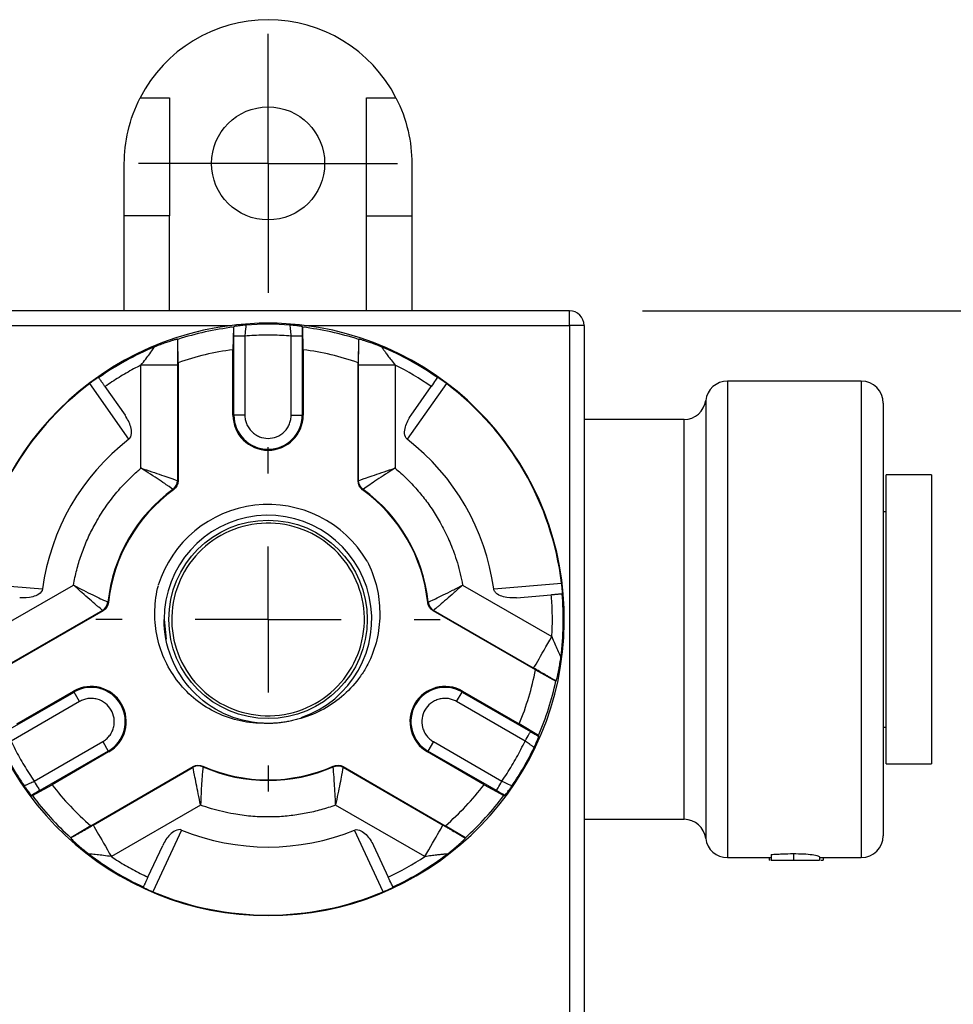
# Model space of a CAD drawing. Header units: inches. Extents: x 0.5 to 21.5, y 0.5 to 16.5.
# Tile 8 of 23: x 5.6 to 6.9, y 13.6 to 14.9. Entities that reach past the tile are written whole.
import ezdxf

# ---------------------------------------------------------------- set-up
doc = ezdxf.new("R2010")
doc.units = ezdxf.units.IN
doc.header["$LTSCALE"] = 2
doc.header["$MEASUREMENT"] = 0
doc.linetypes.add('CENTERX2', pattern=[0.8, 0.5, -0.1, 0.1, -0.1])
doc.layers.add('CENTER', color=40, linetype='CENTERX2')
doc.layers.add('DIMENSIONS', color=140, linetype='Continuous', lineweight=25)
doc.styles.add('SLDTEXTSTYLE0', font='TXT', dxfattribs={"width": 0.7})
doc.dimstyles.new('SLDDIMSTYLE3', dxfattribs={"dimtxt": 0.169922, "dimasz": 0.26, "dimexe": 0, "dimexo": 0.0625, "dimgap": 0.04248, "dimtad": 0, "dimtih": 1, "dimtoh": 1, "dimrnd": 1e-09, "dimzin": 12, "dimdsep": 46, "dimtxsty": 'SLDTEXTSTYLE0', "dimsah": 1, "dimcen": 0.09, "dimadec": 0, "dimazin": 3, "dimtfac": 1, "dimtofl": 0, "dimtmove": 0, "dimatfit": 3, "dimfxl": 0, "dimfrac": 2, "dimtolj": 1, "dimtzin": 12, "dimarcsym": 0})

# ---------------------------------------------------------------- blocks, each defined once
blk = doc.blocks.new('_D_8')
at = {"layer": 'DIMENSIONS'}
for p, q in [((6.446, 14.5439), (7.8795, 14.5439)), ((7.6295, 14.5439), (7.6295, 13.6014)), ((7.377, 13.2933), (7.32, 13.2933)), ((7.32, 13.2933), (7.32, 13.0232)), ((7.882, 13.2933), (7.939, 13.2933)), ((7.939, 13.2933), (7.939, 13.0232)), ((7.32, 13.0232), (7.377, 13.0232)), ((7.939, 13.0232), (7.882, 13.0232)), ((7.6295, 12.2009), (7.6295, 12.9852)), ((6.033, 12.2009), (7.8795, 12.2009))]:
    blk.add_line(p, q, dxfattribs=at)
for points in [[(7.6295, 14.5439), (7.5895, 14.2839), (7.6695, 14.2839)], [(7.6295, 12.2009), (7.6695, 12.4609), (7.5895, 12.4609)]]:
    blk.add_solid(points, dxfattribs=at)
at = {"layer": 'DIMENSIONS', "char_height": 0.16667, "attachment_point": 1, "style": 'SLDTEXTSTYLE0'}
for s, insert in [('2.34', (7.377, 13.5462)), ('59.5', (7.377, 13.2381))]:
    blk.add_mtext(s, dxfattribs=dict(at, insert=insert))
blk = doc.blocks.new('SW_CENTERMARKSYMBOL_3')
at = {"layer": 'CENTER', "color": 0}
for p, q in [((0, 0.2), (0, 0.236)), ((0, 0), (0, 0.1)), ((-0.2, 0), (-0.236, 0)), ((0, 0), (-0.1, 0)), ((0, 0), (0, -0.1)), ((0, 0), (0.1, 0)), ((0.2, 0), (0.236, 0)), ((0, -0.2), (0, -0.236))]:
    blk.add_line(p, q, dxfattribs=at)
blk = doc.blocks.new('SW_CENTERMARKSYMBOL_4')
at = {"layer": 'CENTER', "color": 0}
for p, q in [((0, 0.1), (0, 0.1775)), ((0, 0), (0, 0.1)), ((-0.1, 0), (-0.1775, 0)), ((0, 0), (-0.1, 0)), ((0, 0), (0, -0.1)), ((0, 0), (0.1, 0)), ((0.1, 0), (0.1775, 0)), ((0, -0.1), (0, -0.1775))]:
    blk.add_line(p, q, dxfattribs=at)

msp = doc.modelspace()

# ---------------------------------------------------------------- linework, layer by layer
for p, q in [((5.7578, 14.8359), (5.798, 14.8359)), ((5.798, 14.8359), (5.798, 14.674)), ((6.068, 14.8359), (6.1082, 14.8359)), ((6.068, 14.674), (6.068, 14.8359)), ((5.736, 14.674), (5.736, 14.7459)), ((6.13, 14.7459), (6.13, 14.674)), ((5.798, 14.674), (5.736, 14.674)), ((5.736, 14.5439), (5.736, 14.674)), ((5.798, 14.5439), (5.798, 14.674)), ((6.068, 14.674), (6.13, 14.674)), ((6.068, 14.5439), (6.068, 14.674)), ((6.13, 14.674), (6.13, 14.5439)), ((6.346, 14.5439), (5.52, 14.5439)), ((6.346, 14.5239), (6.346, 14.5439)), ((5.52, 14.5239), (5.8837, 14.5239)), ((5.8854, 14.5213), (5.8848, 14.4905)), ((5.8863, 14.5223), (5.8854, 14.5213)), ((5.9806, 14.5213), (5.9797, 14.5223)), ((5.9811, 14.4905), (5.9806, 14.5213)), ((5.9822, 14.5239), (6.346, 14.5239)), ((6.346, 14.5239), (6.346, 13.4639)), ((6.366, 14.5239), (6.346, 14.5239)), ((6.366, 14.5239), (6.366, 13.4639)), ((5.8862, 14.4009), (5.8862, 14.5092)), ((5.9012, 14.5092), (5.9012, 14.4009)), ((5.9647, 14.4009), (5.9647, 14.5092)), ((5.9797, 14.5092), (5.9797, 14.4009)), ((5.8091, 14.5046), (5.8087, 14.5049)), ((5.8096, 14.4726), (5.8091, 14.5046)), ((6.0569, 14.5046), (6.0563, 14.4726)), ((6.0573, 14.5049), (6.0569, 14.5046)), ((5.8848, 14.4009), (5.8848, 14.4905)), ((5.9811, 14.4905), (5.9811, 14.4009)), ((5.7588, 14.3282), (5.7588, 14.4694)), ((5.8088, 14.4694), (5.8088, 14.3112)), ((5.8096, 14.4726), (5.8096, 14.3108)), ((6.0563, 14.3108), (6.0563, 14.4726)), ((6.0571, 14.3112), (6.0571, 14.4694)), ((6.1071, 14.4694), (6.1071, 14.3282)), ((5.7422, 14.3678), (5.6886, 14.4442)), ((5.7095, 14.44), (5.737, 14.4007)), ((6.1774, 14.4442), (6.1237, 14.3678)), ((6.1289, 14.4007), (6.1565, 14.44)), ((6.746, 14.4474), (6.5625, 14.4474)), ((6.5625, 14.4474), (6.5625, 14.1209)), ((6.746, 14.4474), (6.746, 13.7944)), ((6.5327, 14.4211), (6.5327, 13.8206)), ((6.776, 14.4174), (6.776, 13.8244)), ((5.8848, 14.4009), (5.8862, 14.4009)), ((5.9012, 14.4009), (5.8862, 14.4009)), ((5.9647, 14.4009), (5.9797, 14.4009)), ((5.9797, 14.4009), (5.9811, 14.4009)), ((6.503, 14.3949), (6.366, 14.3949)), ((6.503, 13.8469), (6.503, 14.3949)), ((6.842, 14.3189), (6.78, 14.3189)), ((6.78, 13.9229), (6.78, 14.3189)), ((6.842, 14.3189), (6.842, 13.9229)), ((6.0563, 14.3108), (6.0571, 14.3112)), ((5.8034, 14.2987), (5.8027, 14.2991)), ((6.0625, 14.2987), (6.0633, 14.2991)), ((6.78, 14.2684), (6.776, 14.2684)), ((5.5307, 14.1708), (5.6238, 14.1626)), ((6.2422, 14.1626), (6.3352, 14.1708)), ((5.544, 14.0974), (5.6663, 14.168)), ((6.1996, 14.168), (6.3219, 14.0974)), ((5.7142, 14.1441), (5.7135, 14.1446)), ((6.1517, 14.1441), (6.1525, 14.1446)), ((6.2733, 14.1506), (6.3211, 14.1548)), ((5.7068, 14.1327), (5.5667, 14.0518)), ((5.7061, 14.1332), (5.569, 14.0541)), ((5.7068, 14.1327), (5.7061, 14.1332)), ((6.2993, 14.0518), (6.1592, 14.1327)), ((6.2969, 14.0541), (6.1599, 14.1332)), ((5.7905, 14.1209), (5.7932, 14.0936)), ((6.5625, 14.1209), (6.5625, 13.7944)), ((6.2993, 14.0518), (6.3273, 14.0363)), ((6.3273, 14.0363), (6.3277, 14.0365)), ((5.5733, 13.9672), (5.6671, 14.0214)), ((5.5888, 13.9777), (5.6664, 14.0225)), ((5.6671, 14.0214), (5.6664, 14.0225)), ((5.6746, 14.0084), (5.6671, 14.0214)), ((6.1913, 14.0084), (6.1988, 14.0214)), ((6.1995, 14.0225), (6.1988, 14.0214)), ((6.1988, 14.0214), (6.2927, 13.9672)), ((6.1995, 14.0225), (6.2771, 13.9777)), ((5.6746, 14.0084), (5.5808, 13.9542)), ((6.2852, 13.9542), (6.1913, 14.0084)), ((6.3036, 13.9619), (6.2771, 13.9777)), ((6.776, 13.9734), (6.78, 13.9734)), ((6.304, 13.9606), (6.3036, 13.9619)), ((5.6125, 13.8992), (5.7064, 13.9534)), ((5.7064, 13.9534), (5.7139, 13.9404)), ((6.1596, 13.9534), (6.1521, 13.9404)), ((6.1596, 13.9534), (6.2534, 13.8992)), ((5.7139, 13.9404), (5.62, 13.8862)), ((5.7145, 13.9392), (5.6369, 13.8944)), ((5.7145, 13.9392), (5.7139, 13.9404)), ((6.1521, 13.9404), (6.1514, 13.9392)), ((6.229, 13.8944), (6.1514, 13.9392)), ((6.2459, 13.8862), (6.1521, 13.9404)), ((5.69, 13.8381), (5.8302, 13.9191)), ((5.6932, 13.8391), (5.8302, 13.9182)), ((5.8438, 13.9198), (5.8438, 13.9189)), ((6.0222, 13.9198), (6.0222, 13.9189)), ((6.0358, 13.9191), (6.0357, 13.9182)), ((6.0357, 13.9182), (6.1728, 13.8391)), ((6.0358, 13.9191), (6.1759, 13.8381)), ((6.78, 13.9229), (6.842, 13.9229)), ((5.61, 13.8794), (5.6369, 13.8944)), ((6.229, 13.8944), (6.256, 13.8794)), ((5.6086, 13.8797), (5.61, 13.8794)), ((6.256, 13.8794), (6.2573, 13.8797)), ((5.8405, 13.8664), (5.7182, 13.7958)), ((6.1478, 13.7958), (6.0255, 13.8664)), ((6.366, 13.8469), (6.503, 13.8469)), ((5.69, 13.8381), (5.6626, 13.8217)), ((6.2034, 13.8217), (6.1759, 13.8381)), ((5.6626, 13.8217), (5.6625, 13.8212)), ((5.8145, 13.8322), (5.7751, 13.7475)), ((6.0908, 13.7475), (6.0514, 13.8322)), ((6.2034, 13.8212), (6.2034, 13.8217)), ((5.7683, 13.7677), (5.7886, 13.8112)), ((6.0774, 13.8112), (6.0976, 13.7677)), ((6.5625, 13.7944), (6.6223, 13.7944)), ((6.6197, 13.7944), (6.6197, 13.7909)), ((6.6223, 13.7987), (6.6223, 13.7909)), ((6.653, 13.7999), (6.653, 13.7909)), ((6.6888, 13.7955), (6.6888, 13.7909)), ((6.6888, 13.7944), (6.746, 13.7944)), ((6.6937, 13.7944), (6.6937, 13.7909)), ((6.6209, 13.7909), (6.6197, 13.7909)), ((6.6903, 13.7909), (6.6937, 13.7909))]:
    msp.add_line(p, q)
at = {"flags": 128}
for points in [[(5.8096, 14.3108), (5.8092, 14.311), (5.8088, 14.3112)], [(6.1592, 14.1327), (6.1596, 14.133), (6.1599, 14.1332)], [(5.8302, 13.9191), (5.8302, 13.9186), (5.8302, 13.9182)]]:
    msp.add_lwpolyline(points, dxfattribs=at)
for centre, radius in [((5.933, 14.7459), 0.0775), ((5.933, 14.1209), 0.136)]:
    msp.add_circle(centre, radius)
for centre, radius, start, end in [((5.933, 14.7459), 0.197, 27.206, 152.794), ((6.346, 14.5239), 0.02, 0, 90), ((5.933, 14.1209), 0.406, 96.9695, 83.0305), ((5.933, 14.1209), 0.4033, 96.7786, 107.8926), ((5.933, 14.1209), 0.406, 83.0305, 96.9695), ((5.933, 14.1209), 0.4046, 85.7299, 94.2701), ((5.933, 14.1209), 0.4033, 72.1074, 83.2214), ((5.933, 14.1209), 0.4046, 112.6736, 125), ((5.933, 14.1209), 0.4046, 55, 67.3264), ((5.933, 14.1209), 0.3728, 97.4177, 109.3287), ((5.933, 14.1209), 0.3728, 70.6713, 82.5823), ((5.933, 14.1209), 0.4053, 127.0823, 172.9177), ((5.933, 14.1209), 0.4053, 7.0823, 52.9177), ((6.5625, 14.4174), 0.03, 90, 172.8192), ((6.746, 14.4174), 0.03, 0, 90), ((6.503, 14.4249), 0.03, 270, 352.8192), ((5.933, 14.4009), 0.0481, 180, 0), ((5.933, 14.4009), 0.0468, 180, 0), ((5.933, 14.1209), 0.312, 127.6909, 172.3091), ((5.933, 14.1209), 0.312, 7.6909, 52.3091), ((5.933, 14.1209), 0.2208, 126.169, 173.831), ((5.933, 14.1209), 0.22, 126.0742, 173.9258), ((5.933, 14.1209), 0.22, 6.0742, 53.9258), ((5.933, 14.1209), 0.2208, 6.169, 53.831), ((5.933, 14.1209), 0.1575, 30.4513, 162.7476), ((5.9328, 14.1213), 0.1423, 288.6985, 180.1758), ((5.933, 14.1209), 0.4046, 352.6736, 5), ((5.933, 14.1209), 0.3728, 337.4177, 349.3287), ((5.933, 14.1209), 0.4033, 336.7786, 347.8926), ((5.6905, 13.9809), 0.0481, 300, 120), ((5.6905, 13.9809), 0.0468, 300, 120), ((6.1755, 13.9809), 0.0481, 60, 240), ((6.1755, 13.9809), 0.0468, 60, 240), ((5.933, 14.1209), 0.4046, 205.7299, 214.2701), ((5.933, 14.1209), 0.4046, 325.7299, 334.2701), ((5.933, 14.1209), 0.22, 246.0742, 293.9258), ((5.933, 14.1209), 0.2208, 246.169, 293.831), ((5.933, 14.1209), 0.3728, 217.4177, 229.3287), ((5.933, 14.1209), 0.3728, 310.6713, 322.5823), ((5.933, 14.1209), 0.4033, 216.7786, 227.8926), ((5.933, 14.1209), 0.4033, 312.1074, 323.2214), ((6.503, 13.8169), 0.03, 7.1808, 90), ((5.933, 14.1209), 0.312, 247.6909, 292.3091), ((6.5625, 13.8244), 0.03, 187.1808, 270), ((6.746, 13.8244), 0.03, 270, 0), ((5.933, 14.1209), 0.4046, 232.6736, 245), ((5.933, 14.1209), 0.4046, 295, 307.3264), ((5.933, 14.1209), 0.4053, 247.0823, 292.9177)]:
    msp.add_arc(centre, radius, start, end)
for points, knots in [([(5.736, 14.7459), (5.736, 14.7602), (5.7375, 14.7752), (5.7448, 14.8063), (5.7503, 14.8214), (5.7578, 14.8359)], [0, 0, 0, 0, 0.5, 0.5, 1, 1, 1, 1]), ([(6.1082, 14.8359), (6.1157, 14.8214), (6.1212, 14.8062), (6.1284, 14.7752), (6.13, 14.7602), (6.13, 14.7459)], [0, 0, 0, 0, 0.5, 0.5, 1, 1, 1, 1]), ([(5.8862, 14.5092), (5.8862, 14.5103), (5.8862, 14.5126), (5.8862, 14.5159), (5.8862, 14.5192), (5.8863, 14.5213), (5.8863, 14.5223)], [0, 0, 0, 0, 0.249969, 0.497845, 0.746809, 1, 1, 1, 1]), ([(5.9028, 14.5244), (5.9016, 14.5243), (5.8997, 14.5241), (5.8969, 14.5238), (5.8945, 14.5235), (5.8916, 14.5232), (5.8889, 14.5228), (5.8868, 14.5225), (5.8864, 14.5224), (5.8863, 14.5223)], [0, 0, 0, 0, 0.167886, 0.244907, 0.374833, 0.487651, 0.675586, 0.843842, 1, 1, 1, 1]), ([(5.9028, 14.5244), (5.9028, 14.5243), (5.9028, 14.5242), (5.9026, 14.5237), (5.9025, 14.5228), (5.9024, 14.5215), (5.9021, 14.5194), (5.9017, 14.5155), (5.9014, 14.5115), (5.9012, 14.5092)], [0, 0, 0, 0, 0.094147, 0.19119, 0.291168, 0.394114, 0.500056, 0.703524, 1, 1, 1, 1]), ([(5.9797, 14.5223), (5.9796, 14.5224), (5.9795, 14.5224), (5.979, 14.5225), (5.9782, 14.5226), (5.977, 14.5228), (5.9755, 14.523), (5.9737, 14.5233), (5.9714, 14.5235), (5.9691, 14.5238), (5.9662, 14.5241), (5.9644, 14.5243), (5.9631, 14.5244)], [0, 0, 0, 0, 0.077318, 0.156505, 0.23869, 0.324884, 0.415965, 0.512681, 0.625416, 0.75526, 0.832218, 1, 1, 1, 1]), ([(5.9647, 14.5092), (5.9645, 14.5126), (5.9638, 14.5204), (5.9633, 14.5243), (5.9631, 14.5244)], [0.4795713, 0.4795713, 0.4795713, 0.4795713, 0.5304025, 0.5981775, 0.5981775, 0.5981775, 0.5981775]), ([(5.9797, 14.5223), (5.9797, 14.5213), (5.9797, 14.5192), (5.9797, 14.5159), (5.9797, 14.5126), (5.9797, 14.5103), (5.9797, 14.5092)], [0, 0, 0, 0, 0.253191, 0.502155, 0.750031, 1, 1, 1, 1]), ([(5.9647, 14.5092), (5.9605, 14.5095), (5.952, 14.5101), (5.9393, 14.5105), (5.9266, 14.5105), (5.9139, 14.5101), (5.9054, 14.5095), (5.9012, 14.5092)], [0, 0, 0, 0, 0.200214, 0.400107, 0.599893, 0.799786, 1, 1, 1, 1]), ([(5.7588, 14.4694), (5.7635, 14.4752), (5.7704, 14.4843), (5.7761, 14.4925), (5.7771, 14.4942), (5.777, 14.4942)], [1.1025592, 1.1025592, 1.1025592, 1.1025592, 1.2178778, 1.2947568, 1.3716359, 1.3716359, 1.3716359, 1.3716359]), ([(5.8087, 14.5049), (5.8086, 14.5049), (5.8085, 14.505), (5.8079, 14.5048), (5.807, 14.5046), (5.8054, 14.5042), (5.8027, 14.5034), (5.7982, 14.502), (5.7923, 14.5001), (5.7852, 14.4975), (5.7797, 14.4953), (5.777, 14.4942)], [0, 0, 0, 0, 0.067759, 0.135403, 0.203302, 0.271826, 0.407571, 0.543866, 0.695077, 0.845878, 1, 1, 1, 1]), ([(5.8087, 14.5049), (5.8087, 14.5036), (5.8087, 14.5008), (5.8087, 14.4966), (5.8088, 14.4922), (5.8088, 14.4863), (5.8088, 14.4787), (5.8088, 14.4725), (5.8088, 14.4694)], [0, 0, 0, 0, 0.1233024, 0.2473706, 0.3726767, 0.4996791, 0.7488078, 1, 1, 1, 1]), ([(6.0571, 14.4694), (6.0571, 14.471), (6.0571, 14.474), (6.0571, 14.4786), (6.0571, 14.4832), (6.0572, 14.4892), (6.0572, 14.4966), (6.0572, 14.5022), (6.0573, 14.5049)], [0, 0, 0, 0, 0.1250273, 0.2498421, 0.3748668, 0.5005212, 0.7513326, 1, 1, 1, 1]), ([(6.089, 14.4942), (6.0876, 14.4948), (6.0848, 14.4959), (6.0809, 14.4974), (6.0772, 14.4988), (6.0738, 14.5), (6.0706, 14.5011), (6.067, 14.5023), (6.0632, 14.5034), (6.06, 14.5044), (6.0578, 14.5049), (6.0574, 14.5049), (6.0573, 14.5049)], [0, 0, 0, 0, 0.0777438, 0.1542067, 0.2298379, 0.3051014, 0.3804681, 0.4564069, 0.5926738, 0.7284024, 0.8647086, 1, 1, 1, 1]), ([(6.089, 14.4942), (6.0889, 14.4942), (6.0889, 14.4941), (6.0892, 14.4937), (6.0897, 14.4929), (6.0904, 14.4918), (6.0913, 14.4905), (6.0924, 14.4889), (6.0943, 14.4862), (6.0974, 14.482), (6.1018, 14.4761), (6.1053, 14.4718), (6.1071, 14.4694)], [0, 0, 0, 0, 0.046069, 0.093396, 0.143423, 0.19736, 0.256157, 0.320523, 0.390978, 0.556598, 0.759467, 1, 1, 1, 1]), ([(5.7588, 14.4694), (5.7554, 14.4677), (5.7486, 14.4642), (5.7386, 14.4586), (5.7287, 14.4527), (5.719, 14.4466), (5.7126, 14.4422), (5.7095, 14.44)], [0, 0, 0, 0, 0.200174, 0.400087, 0.599913, 0.799826, 1, 1, 1, 1]), ([(5.8088, 14.4694), (5.8086, 14.4694), (5.7993, 14.4694), (5.7736, 14.4694), (5.7588, 14.4694)], [0, 0, 0, 0, 0.428571, 1, 1, 1, 1]), ([(6.1071, 14.4694), (6.0923, 14.4694), (6.0667, 14.4694), (6.0573, 14.4694), (6.0571, 14.4694)], [0, 0, 0, 0, 0.571429, 1, 1, 1, 1]), ([(5.7007, 14.4526), (5.7006, 14.4527), (5.6995, 14.452), (5.6953, 14.4491), (5.692, 14.4468), (5.6886, 14.4442)], [0, 0, 0, 0, 0.5, 0.5, 1, 1, 1, 1]), ([(5.7095, 14.44), (5.7091, 14.4405), (5.7084, 14.4416), (5.7074, 14.4431), (5.7056, 14.4456), (5.7038, 14.4482), (5.7023, 14.4503), (5.7015, 14.4514), (5.701, 14.4522), (5.7009, 14.4523), (5.7009, 14.4523)], [0, 0, 0, 0, 0.079776, 0.159593, 0.240679, 0.499394, 0.627929, 0.759459, 0.879005, 1, 1, 1, 1]), ([(6.1651, 14.4523), (6.165, 14.4523), (6.1641, 14.4509), (6.1609, 14.4464), (6.1587, 14.4433), (6.1565, 14.44)], [0, 0, 0, 0, 0.5, 0.5, 1, 1, 1, 1]), ([(6.1774, 14.4442), (6.174, 14.4468), (6.1707, 14.4491), (6.1664, 14.452), (6.1653, 14.4527), (6.1653, 14.4526)], [0, 0, 0, 0, 0.5, 0.5, 1, 1, 1, 1]), ([(5.7422, 14.3678), (5.7446, 14.3696), (5.7456, 14.3728), (5.746, 14.3788), (5.7455, 14.3818), (5.7432, 14.3904), (5.7404, 14.3958), (5.737, 14.4007)], [0, 0, 0, 0, 0.25, 0.25, 0.5, 0.5, 1, 1, 1, 1]), ([(5.9012, 14.4009), (5.9012, 14.3999), (5.9013, 14.3979), (5.9017, 14.3949), (5.9024, 14.392), (5.9038, 14.3881), (5.9062, 14.3833), (5.9104, 14.3783), (5.9154, 14.3741), (5.9228, 14.3703), (5.933, 14.3683), (5.9453, 14.3707), (5.9542, 14.3766), (5.9597, 14.3833), (5.9626, 14.3889), (5.9644, 14.3949), (5.9646, 14.3989), (5.9647, 14.4009)], [0, 0, 0, 0, 0.030179, 0.060115, 0.090076, 0.120333, 0.185332, 0.250543, 0.315542, 0.380753, 0.500411, 0.62007, 0.749587, 0.814586, 0.879797, 0.939847, 1, 1, 1, 1]), ([(6.1237, 14.3678), (6.1213, 14.3696), (6.1204, 14.3728), (6.1199, 14.3788), (6.1204, 14.3818), (6.1227, 14.3904), (6.1255, 14.3958), (6.1289, 14.4007)], [0, 0, 0, 0, 0.25, 0.25, 0.5, 0.5, 1, 1, 1, 1]), ([(5.6663, 14.168), (5.667, 14.1715), (5.6683, 14.1784), (5.6707, 14.1886), (5.6735, 14.1987), (5.6767, 14.2086), (5.6803, 14.2184), (5.6843, 14.2281), (5.6886, 14.2377), (5.6933, 14.247), (5.7006, 14.2601), (5.711, 14.2765), (5.7238, 14.2932), (5.736, 14.3069), (5.747, 14.318), (5.7549, 14.3248), (5.7588, 14.3282)], [0, 0, 0, 0, 0.055943, 0.111595, 0.167039, 0.22236, 0.277641, 0.332967, 0.388422, 0.444091, 0.500056, 0.625932, 0.751918, 0.834634, 0.917236, 1, 1, 1, 1]), ([(5.7588, 14.3282), (5.7589, 14.3282), (5.759, 14.3281), (5.7689, 14.3249), (5.7836, 14.32), (5.8027, 14.3134), (5.8086, 14.3113), (5.8088, 14.3112)], [-0.14476, -0.14476, -0.14476, -0.14476, -0.1442748, -0.1442748, -0.0863708, -0.0574188, 0.0004852, 0.0004852, 0.0004852, 0.0004852]), ([(5.8027, 14.2991), (5.8025, 14.2992), (5.7974, 14.3029), (5.7808, 14.3142), (5.7678, 14.3226), (5.759, 14.3281), (5.7589, 14.3282), (5.7588, 14.3282)], [-0.14476, -0.14476, -0.14476, -0.14476, -0.086856, -0.057904, 0, 0, 0.0004852, 0.0004852, 0.0004852, 0.0004852]), ([(6.0571, 14.3112), (6.0573, 14.3113), (6.0633, 14.3134), (6.0823, 14.32), (6.097, 14.3249), (6.1069, 14.3281), (6.107, 14.3282), (6.1071, 14.3282)], [0, 0, 0, 0, 0.057904, 0.086856, 0.14476, 0.14476, 0.1452451, 0.1452451, 0.1452451, 0.1452451]), ([(6.1071, 14.3282), (6.107, 14.3282), (6.107, 14.3281), (6.0981, 14.3226), (6.0851, 14.3142), (6.0685, 14.3029), (6.0634, 14.2992), (6.0633, 14.2991)], [0, 0, 0, 0, 0.0004852, 0.0004852, 0.0583891, 0.0873411, 0.1452451, 0.1452451, 0.1452451, 0.1452451]), ([(6.1071, 14.3282), (6.1098, 14.3259), (6.1151, 14.3213), (6.1227, 14.3141), (6.1301, 14.3066), (6.1371, 14.2989), (6.1438, 14.2909), (6.1502, 14.2826), (6.1563, 14.2741), (6.1621, 14.2653), (6.1698, 14.2525), (6.1787, 14.2353), (6.1868, 14.2158), (6.1925, 14.1984), (6.1966, 14.1833), (6.1986, 14.1731), (6.1996, 14.168)], [0, 0, 0, 0, 0.055943, 0.111595, 0.167039, 0.22236, 0.277641, 0.332967, 0.388422, 0.444091, 0.500056, 0.625932, 0.751918, 0.834634, 0.917236, 1, 1, 1, 1]), ([(5.8286, 14.0401), (5.818, 14.0538), (5.8101, 14.0695), (5.8011, 14.1029), (5.7998, 14.1204), (5.8042, 14.1547), (5.8098, 14.1714), (5.827, 14.2014), (5.8385, 14.2147), (5.8659, 14.2358), (5.8816, 14.2437), (5.915, 14.2528), (5.9325, 14.254), (5.9668, 14.2496), (5.9835, 14.244), (6.0135, 14.2269), (6.0268, 14.2153), (6.0479, 14.188), (6.0558, 14.1722), (6.0649, 14.1389), (6.0661, 14.1213), (6.0617, 14.087), (6.0561, 14.0703), (6.039, 14.0403), (6.0274, 14.027), (6.0001, 14.0059), (5.9843, 13.998), (5.951, 13.989), (5.9334, 13.9877), (5.8991, 13.9921), (5.8824, 13.9977), (5.8524, 14.0149), (5.8391, 14.0264), (5.8286, 14.0401)], [0, 0, 0, 0, 0.0625, 0.0625, 0.125, 0.125, 0.1875, 0.1875, 0.25, 0.25, 0.3125, 0.3125, 0.375, 0.375, 0.4375, 0.4375, 0.5, 0.5, 0.5625, 0.5625, 0.625, 0.625, 0.6875, 0.6875, 0.75, 0.75, 0.8125, 0.8125, 0.875, 0.875, 0.9375, 0.9375, 1, 1, 1, 1]), ([(6.0687, 14.2007), (6.074, 14.1905), (6.078, 14.1799), (6.0838, 14.1579), (6.0855, 14.1466), (6.0861, 14.1297), (6.0861, 14.124), (6.0853, 14.1127), (6.0847, 14.107), (6.0817, 14.0902), (6.0785, 14.0794), (6.0719, 14.0638), (6.0693, 14.0587), (6.0636, 14.0488), (6.0604, 14.0441), (6.0503, 14.0306), (6.0424, 14.0222), (6.025, 14.0076), (6.0156, 14.0013), (5.9954, 13.9908), (5.9847, 13.9867), (5.9735, 13.9841)], [0, 0, 0, 0, 0.125, 0.125, 0.25, 0.25, 0.3125, 0.3125, 0.375, 0.375, 0.5, 0.5, 0.5625, 0.5625, 0.625, 0.625, 0.75, 0.75, 0.875, 0.875, 1, 1, 1, 1]), ([(6.3364, 14.1562), (6.3365, 14.1562), (6.3365, 14.1575), (6.3361, 14.1626), (6.3357, 14.1666), (6.3352, 14.1708)], [0, 0, 0, 0, 0.5, 0.5, 1, 1, 1, 1]), ([(5.6238, 14.1626), (5.6234, 14.1596), (5.6211, 14.1572), (5.6162, 14.1538), (5.6133, 14.1527), (5.6046, 14.1504), (5.5986, 14.1501), (5.5926, 14.1506)], [0, 0, 0, 0, 0.25, 0.25, 0.5, 0.5, 1, 1, 1, 1]), ([(5.7061, 14.1332), (5.706, 14.1333), (5.7036, 14.1354), (5.6965, 14.1414), (5.6889, 14.148), (5.6781, 14.1575), (5.6704, 14.1644), (5.6665, 14.1679), (5.6664, 14.1679), (5.6663, 14.168)], [0, 0, 0, 0, 0.0434279, 0.0579038, 0.0868558, 0.1158077, 0.1447596, 0.1447596, 0.1452424, 0.1452424, 0.1452424, 0.1452424]), ([(5.6663, 14.168), (5.6664, 14.168), (5.6665, 14.1679), (5.6711, 14.1654), (5.6803, 14.1607), (5.6931, 14.1542), (5.7022, 14.1499), (5.7105, 14.146), (5.7133, 14.1447), (5.7135, 14.1446)], [0, 0, 0, 0, 0.0004828, 0.0004828, 0.0294347, 0.0583866, 0.0873386, 0.1018145, 0.1452424, 0.1452424, 0.1452424, 0.1452424]), ([(5.9247, 13.9786), (5.9132, 13.9786), (5.902, 13.98), (5.8798, 13.9854), (5.8691, 13.9894), (5.849, 13.9996), (5.8394, 14.0061), (5.8222, 14.0207), (5.8144, 14.029), (5.8008, 14.0474), (5.7951, 14.0571), (5.7861, 14.0779), (5.7827, 14.0889), (5.7784, 14.1111), (5.7775, 14.1224), (5.7782, 14.1452), (5.7798, 14.1565), (5.7826, 14.1676)], [0, 0, 0, 0, 0.125, 0.125, 0.25, 0.25, 0.375, 0.375, 0.5, 0.5, 0.625, 0.625, 0.75, 0.75, 0.875, 0.875, 1, 1, 1, 1]), ([(6.1525, 14.1446), (6.1526, 14.1447), (6.1555, 14.146), (6.1638, 14.1499), (6.1728, 14.1542), (6.1856, 14.1607), (6.1948, 14.1654), (6.1994, 14.1679), (6.1995, 14.168), (6.1996, 14.168)], [-0.1447596, -0.1447596, -0.1447596, -0.1447596, -0.1013317, -0.0868558, -0.0579038, -0.0289519, 0, 0, 0.0004828, 0.0004828, 0.0004828, 0.0004828]), ([(6.1996, 14.168), (6.1995, 14.1679), (6.1995, 14.1679), (6.1956, 14.1644), (6.1878, 14.1575), (6.177, 14.148), (6.1694, 14.1414), (6.1624, 14.1354), (6.16, 14.1333), (6.1599, 14.1332)], [-0.1447596, -0.1447596, -0.1447596, -0.1447596, -0.1442768, -0.1442768, -0.1153249, -0.086373, -0.057421, -0.0429451, 0.0004828, 0.0004828, 0.0004828, 0.0004828]), ([(6.2733, 14.1506), (6.2674, 14.1501), (6.2614, 14.1504), (6.2527, 14.1527), (6.2498, 14.1538), (6.2461, 14.1563), (6.2449, 14.1573), (6.2431, 14.1597), (6.2424, 14.1611), (6.2422, 14.1626)], [0, 0, 0, 0, 0.5, 0.5, 0.75, 0.75, 0.875, 0.875, 1, 1, 1, 1]), ([(6.3211, 14.1548), (6.3217, 14.1549), (6.323, 14.155), (6.3248, 14.1551), (6.3279, 14.1554), (6.331, 14.1557), (6.3336, 14.1559), (6.335, 14.156), (6.3359, 14.1561), (6.336, 14.1561), (6.3361, 14.1561)], [0, 0, 0, 0, 0.079776, 0.159593, 0.240679, 0.499394, 0.627929, 0.759459, 0.879005, 1, 1, 1, 1]), ([(6.3219, 14.0974), (6.3221, 14.1012), (6.3225, 14.1089), (6.3227, 14.1204), (6.3225, 14.1319), (6.322, 14.1434), (6.3214, 14.151), (6.3211, 14.1548)], [0, 0, 0, 0, 0.200174, 0.400087, 0.599913, 0.799826, 1, 1, 1, 1]), ([(5.9247, 13.9786), (5.9068, 13.9797), (5.889, 13.9841), (5.8565, 13.9993), (5.8417, 14.01), (5.817, 14.0361), (5.8072, 14.0516), (5.7939, 14.0849), (5.7905, 14.1029), (5.7905, 14.1209)], [0, 0, 0, 0, 0.25, 0.25, 0.5, 0.5, 0.75, 0.75, 1, 1, 1, 1]), ([(6.2969, 14.0541), (6.297, 14.0543), (6.3017, 14.0624), (6.3145, 14.0846), (6.3219, 14.0974)], [0, 0, 0, 0, 0.428571, 1, 1, 1, 1]), ([(6.3219, 14.0974), (6.3246, 14.0905), (6.329, 14.0799), (6.3333, 14.0709), (6.3342, 14.0692), (6.3343, 14.0693)], [1.1025593, 1.1025593, 1.1025593, 1.1025593, 1.2178778, 1.2947569, 1.3716359, 1.3716359, 1.3716359, 1.3716359]), ([(6.3277, 14.0365), (6.3278, 14.0365), (6.3278, 14.0366), (6.328, 14.0372), (6.3283, 14.038), (6.3287, 14.0396), (6.3294, 14.0424), (6.3305, 14.0471), (6.3317, 14.0531), (6.333, 14.0605), (6.3339, 14.0663), (6.3343, 14.0693)], [0, 0, 0, 0, 0.0677594, 0.1354027, 0.2033021, 0.2718261, 0.4075707, 0.543866, 0.695077, 0.8458778, 1, 1, 1, 1]), ([(6.3277, 14.0365), (6.3265, 14.0371), (6.3242, 14.0385), (6.3205, 14.0406), (6.3167, 14.0428), (6.3115, 14.0457), (6.3049, 14.0495), (6.2996, 14.0526), (6.2969, 14.0541)], [0, 0, 0, 0, 0.123302, 0.2473701, 0.3726763, 0.4996789, 0.7488072, 1, 1, 1, 1]), ([(5.7064, 13.9534), (5.7072, 13.9539), (5.7089, 13.9549), (5.7113, 13.9568), (5.7134, 13.9588), (5.7162, 13.962), (5.7191, 13.9665), (5.7214, 13.9726), (5.7224, 13.979), (5.722, 13.9874), (5.7186, 13.9971), (5.7105, 14.0066), (5.7009, 14.0114), (5.6923, 14.0128), (5.686, 14.0125), (5.68, 14.0111), (5.6764, 14.0093), (5.6746, 14.0084)], [0, 0, 0, 0, 0.030179, 0.060115, 0.090076, 0.120333, 0.185332, 0.250543, 0.315542, 0.380753, 0.500411, 0.62007, 0.749587, 0.814586, 0.879797, 0.939847, 1, 1, 1, 1]), ([(6.1913, 14.0084), (6.1905, 14.0089), (6.1887, 14.0098), (6.1859, 14.0109), (6.1831, 14.0118), (6.179, 14.0126), (6.1736, 14.0128), (6.1672, 14.0118), (6.1611, 14.0095), (6.1541, 14.005), (6.1473, 13.9971), (6.1432, 13.9853), (6.1438, 13.9746), (6.1469, 13.9665), (6.1503, 13.9612), (6.1546, 13.9566), (6.1579, 13.9545), (6.1596, 13.9534)], [0, 0, 0, 0, 0.030179, 0.060115, 0.090076, 0.120333, 0.185332, 0.250543, 0.315542, 0.380753, 0.500411, 0.62007, 0.749587, 0.814586, 0.879797, 0.939847, 1, 1, 1, 1]), ([(5.9735, 13.9841), (5.9712, 13.9835), (5.9667, 13.9822), (5.9598, 13.9808), (5.9528, 13.9796), (5.9459, 13.9788), (5.9388, 13.9784), (5.9318, 13.9783), (5.9271, 13.9785), (5.9247, 13.9786)], [0, 0, 0, 0, 0.143705, 0.286564, 0.428914, 0.571092, 0.713441, 0.856298, 1, 1, 1, 1]), ([(5.5808, 13.9542), (5.5826, 13.9504), (5.5863, 13.9428), (5.5923, 13.9315), (5.5987, 13.9205), (5.6054, 13.9097), (5.6102, 13.9027), (5.6125, 13.8992)], [0, 0, 0, 0, 0.2002135, 0.4001068, 0.5998932, 0.7997865, 1, 1, 1, 1]), ([(6.2534, 13.8992), (6.2558, 13.9027), (6.2605, 13.9097), (6.2672, 13.9205), (6.2736, 13.9315), (6.2796, 13.9428), (6.2833, 13.9504), (6.2852, 13.9542)], [0, 0, 0, 0, 0.200214, 0.400107, 0.599893, 0.799786, 1, 1, 1, 1]), ([(6.2975, 13.9452), (6.2975, 13.9453), (6.2974, 13.9453), (6.297, 13.9457), (6.2962, 13.9463), (6.2952, 13.9471), (6.2935, 13.9483), (6.2903, 13.9507), (6.2871, 13.9529), (6.2852, 13.9542)], [0, 0, 0, 0, 0.094939, 0.192373, 0.292339, 0.394871, 0.5, 0.705803, 1, 1, 1, 1]), ([(6.2927, 13.9672), (6.2936, 13.9666), (6.2956, 13.9655), (6.2984, 13.9638), (6.3013, 13.9622), (6.3031, 13.9611), (6.304, 13.9606)], [0, 0, 0, 0, 0.246206, 0.492895, 0.74317, 1, 1, 1, 1]), ([(6.2975, 13.9452), (6.298, 13.9464), (6.2988, 13.9481), (6.3, 13.9507), (6.3009, 13.9528), (6.3021, 13.9555), (6.3031, 13.9581), (6.3039, 13.9601), (6.304, 13.9604), (6.304, 13.9606)], [0, 0, 0, 0, 0.16789, 0.244907, 0.374839, 0.487651, 0.675587, 0.843844, 1, 1, 1, 1]), ([(5.8405, 13.8664), (5.8405, 13.8665), (5.8404, 13.8666), (5.8383, 13.8768), (5.8352, 13.892), (5.8314, 13.9118), (5.8303, 13.918), (5.8302, 13.9182)], [-0.1447594, -0.1447594, -0.1447594, -0.1447594, -0.1442758, -0.1442758, -0.086372, -0.0574201, 0.0004837, 0.0004837, 0.0004837, 0.0004837]), ([(5.8438, 13.9189), (5.8438, 13.9187), (5.8431, 13.9125), (5.8416, 13.8924), (5.8408, 13.877), (5.8405, 13.8666), (5.8405, 13.8665), (5.8405, 13.8664)], [-0.1447594, -0.1447594, -0.1447594, -0.1447594, -0.0868557, -0.0579038, 0, 0, 0.0004837, 0.0004837, 0.0004837, 0.0004837]), ([(6.0255, 13.8664), (6.0255, 13.8665), (6.0255, 13.8666), (6.0251, 13.877), (6.0243, 13.8924), (6.0228, 13.9125), (6.0222, 13.9187), (6.0222, 13.9189)], [0, 0, 0, 0, 0.0004837, 0.0004837, 0.0583874, 0.0873393, 0.1452431, 0.1452431, 0.1452431, 0.1452431]), ([(6.0357, 13.9182), (6.0357, 13.918), (6.0346, 13.9118), (6.0307, 13.892), (6.0277, 13.8768), (6.0255, 13.8666), (6.0255, 13.8665), (6.0255, 13.8664)], [0, 0, 0, 0, 0.0579038, 0.0868557, 0.1447594, 0.1447594, 0.1452431, 0.1452431, 0.1452431, 0.1452431]), ([(5.5986, 13.893), (5.5986, 13.893), (5.5988, 13.893), (5.5993, 13.8932), (5.6002, 13.8935), (5.6013, 13.894), (5.6033, 13.8949), (5.6069, 13.8965), (5.6104, 13.8982), (5.6125, 13.8992)], [0, 0, 0, 0, 0.094939, 0.192373, 0.292339, 0.394871, 0.5, 0.705803, 1, 1, 1, 1]), ([(5.5986, 13.893), (5.5993, 13.892), (5.6004, 13.8905), (5.6021, 13.8881), (5.6035, 13.8863), (5.6052, 13.8839), (5.6069, 13.8817), (5.6083, 13.88), (5.6085, 13.8798), (5.6086, 13.8797)], [0, 0, 0, 0, 0.16789, 0.244907, 0.374839, 0.487651, 0.675587, 0.843844, 1, 1, 1, 1]), ([(6.2534, 13.8992), (6.2575, 13.8973), (6.2645, 13.894), (6.2672, 13.893), (6.2674, 13.893)], [0.4795713, 0.4795713, 0.4795713, 0.4795713, 0.5473463, 0.5981775, 0.5981775, 0.5981775, 0.5981775]), ([(6.2573, 13.8797), (6.2573, 13.8797), (6.2574, 13.8798), (6.2578, 13.8802), (6.2583, 13.8808), (6.259, 13.8818), (6.26, 13.8829), (6.2611, 13.8844), (6.2625, 13.8863), (6.2639, 13.8881), (6.2655, 13.8905), (6.2666, 13.892), (6.2674, 13.893)], [0, 0, 0, 0, 0.077222, 0.156346, 0.238508, 0.324721, 0.415868, 0.512693, 0.625429, 0.755266, 0.832224, 1, 1, 1, 1]), ([(5.62, 13.8862), (5.6191, 13.8856), (5.6171, 13.8845), (5.6143, 13.8829), (5.6114, 13.8813), (5.6096, 13.8802), (5.6086, 13.8797)], [0, 0, 0, 0, 0.246206, 0.492895, 0.743169, 1, 1, 1, 1]), ([(6.2573, 13.8797), (6.2564, 13.8802), (6.2545, 13.8813), (6.2517, 13.8829), (6.2488, 13.8845), (6.2469, 13.8856), (6.2459, 13.8862)], [0, 0, 0, 0, 0.256831, 0.507105, 0.753794, 1, 1, 1, 1]), ([(6.0255, 13.8664), (6.0221, 13.8652), (6.0155, 13.8629), (6.0054, 13.8599), (5.9953, 13.8573), (5.9851, 13.8551), (5.9748, 13.8533), (5.9644, 13.8519), (5.954, 13.8508), (5.9435, 13.8502), (5.9286, 13.85), (5.9092, 13.8508), (5.8883, 13.8536), (5.8703, 13.8573), (5.8552, 13.8613), (5.8454, 13.8647), (5.8405, 13.8664)], [0, 0, 0, 0, 0.055943, 0.111595, 0.167039, 0.22236, 0.277641, 0.332967, 0.388422, 0.444091, 0.500056, 0.625932, 0.751918, 0.834634, 0.917236, 1, 1, 1, 1]), ([(5.6625, 13.8212), (5.6637, 13.8219), (5.666, 13.8233), (5.6697, 13.8254), (5.6735, 13.8276), (5.6786, 13.8306), (5.6852, 13.8345), (5.6905, 13.8375), (5.6932, 13.8391)], [0, 0, 0, 0, 0.123302, 0.24737, 0.372676, 0.499679, 0.748807, 1, 1, 1, 1]), ([(5.6932, 13.8391), (5.6933, 13.8389), (5.698, 13.8308), (5.7108, 13.8086), (5.7182, 13.7958)], [0, 0, 0, 0, 0.428571, 1, 1, 1, 1]), ([(5.8145, 13.8322), (5.8117, 13.8334), (5.8085, 13.8326), (5.8031, 13.83), (5.8007, 13.8281), (5.7944, 13.8217), (5.7911, 13.8167), (5.7886, 13.8112)], [0, 0, 0, 0, 0.25, 0.25, 0.5, 0.5, 1, 1, 1, 1]), ([(6.0514, 13.8322), (6.0542, 13.8334), (6.0575, 13.8326), (6.0628, 13.83), (6.0652, 13.8281), (6.0715, 13.8217), (6.0748, 13.8167), (6.0774, 13.8112)], [0, 0, 0, 0, 0.25, 0.25, 0.5, 0.5, 1, 1, 1, 1]), ([(6.1478, 13.7958), (6.1552, 13.8086), (6.168, 13.8308), (6.1727, 13.8389), (6.1728, 13.8391)], [0, 0, 0, 0, 0.571429, 1, 1, 1, 1]), ([(6.1728, 13.8391), (6.1742, 13.8383), (6.177, 13.8366), (6.1812, 13.8342), (6.1871, 13.8308), (6.1947, 13.8263), (6.2005, 13.8229), (6.2034, 13.8212)], [0, 0, 0, 0, 0.13314, 0.266305, 0.400003, 0.694555, 1, 1, 1, 1]), ([(5.6625, 13.8212), (5.6625, 13.8211), (5.6626, 13.821), (5.663, 13.8206), (5.6636, 13.8199), (5.6647, 13.8188), (5.6668, 13.8168), (5.6703, 13.8135), (5.6749, 13.8095), (5.6807, 13.8046), (5.6853, 13.8009), (5.6876, 13.7991)], [0, 0, 0, 0, 0.067759, 0.135403, 0.203302, 0.271826, 0.407571, 0.543866, 0.695077, 0.845878, 1, 1, 1, 1]), ([(6.1783, 13.7991), (6.1795, 13.8), (6.1819, 13.8019), (6.1851, 13.8045), (6.1881, 13.807), (6.1909, 13.8094), (6.1934, 13.8116), (6.1963, 13.8141), (6.1992, 13.8168), (6.2016, 13.8191), (6.2032, 13.8207), (6.2033, 13.821), (6.2034, 13.8212)], [0, 0, 0, 0, 0.077744, 0.154207, 0.229839, 0.305102, 0.380468, 0.456407, 0.592675, 0.728402, 0.864709, 1, 1, 1, 1]), ([(5.7182, 13.7958), (5.7108, 13.7969), (5.6995, 13.7984), (5.6895, 13.7992), (5.6876, 13.7992), (5.6876, 13.7991)], [1.1025594, 1.1025594, 1.1025594, 1.1025594, 1.217878, 1.2947571, 1.3716361, 1.3716361, 1.3716361, 1.3716361]), ([(5.7182, 13.7958), (5.7214, 13.7937), (5.7278, 13.7895), (5.7377, 13.7836), (5.7477, 13.778), (5.7579, 13.7727), (5.7648, 13.7694), (5.7683, 13.7677)], [0, 0, 0, 0, 0.2001745, 0.4000873, 0.5999127, 0.7998255, 1, 1, 1, 1]), ([(6.1783, 13.7991), (6.1783, 13.7991), (6.1783, 13.7992), (6.1777, 13.7992), (6.1768, 13.7992), (6.1755, 13.7991), (6.1739, 13.799), (6.172, 13.7988), (6.1687, 13.7985), (6.1635, 13.7979), (6.1561, 13.797), (6.1507, 13.7962), (6.1478, 13.7958)], [0, 0, 0, 0, 0.046117, 0.093476, 0.14352, 0.197462, 0.256253, 0.320607, 0.391044, 0.556987, 0.759834, 1, 1, 1, 1]), ([(6.6223, 13.7987), (6.6246, 13.7989), (6.6271, 13.799), (6.6322, 13.7993), (6.6347, 13.7994), (6.6424, 13.7998), (6.6477, 13.7999), (6.653, 13.7999)], [0, 0, 0, 0, 0.25, 0.25, 0.5, 0.5, 1, 1, 1, 1]), ([(6.653, 13.7999), (6.6576, 13.7999), (6.6622, 13.7998), (6.6711, 13.7994), (6.6752, 13.799), (6.6821, 13.798), (6.6848, 13.7974), (6.6881, 13.7964), (6.6888, 13.7959), (6.6888, 13.7955)], [0, 0, 0, 0, 0.25, 0.25, 0.5, 0.5, 0.75, 0.75, 1, 1, 1, 1]), ([(6.6223, 13.7909), (6.6256, 13.7909), (6.6302, 13.7909), (6.642, 13.7909), (6.6477, 13.7909), (6.653, 13.7909)], [0, 0, 0, 0, 1, 1, 2, 2, 2, 2]), ([(6.653, 13.7909), (6.6642, 13.7909), (6.673, 13.7909), (6.6856, 13.7909), (6.6888, 13.7909), (6.6888, 13.7909)], [0, 0, 0, 0, 1, 1, 2, 2, 2, 2]), ([(5.7683, 13.7677), (5.768, 13.7672), (5.7675, 13.7661), (5.7667, 13.7644), (5.7654, 13.7616), (5.7641, 13.7587), (5.763, 13.7564), (5.7624, 13.7551), (5.762, 13.7543), (5.762, 13.7542), (5.762, 13.7541)], [0, 0, 0, 0, 0.079776, 0.159593, 0.240679, 0.499394, 0.627929, 0.759459, 0.879005, 1, 1, 1, 1]), ([(6.104, 13.7541), (6.1039, 13.7542), (6.1033, 13.7557), (6.1009, 13.7608), (6.0993, 13.7642), (6.0976, 13.7677)], [0, 0, 0, 0, 0.5, 0.5, 1, 1, 1, 1]), ([(5.7618, 13.7538), (5.7618, 13.7537), (5.7629, 13.7531), (5.7676, 13.7509), (5.7712, 13.7492), (5.7751, 13.7475)], [0, 0, 0, 0, 0.5, 0.5, 1, 1, 1, 1]), ([(6.0908, 13.7475), (6.0947, 13.7492), (6.0984, 13.7509), (6.103, 13.7531), (6.1042, 13.7537), (6.1041, 13.7538)], [0, 0, 0, 0, 0.5, 0.5, 1, 1, 1, 1])]:
    msp.add_open_spline(points, degree=3, knots=knots)
for points in [[(5.9012, 14.5092), (5.8973, 14.5092), (5.8896, 14.5092), (5.8863, 14.5092), (5.8862, 14.5092)], [(5.9797, 14.5092), (5.9797, 14.5092), (5.9764, 14.5092), (5.9686, 14.5092), (5.9647, 14.5092)], [(6.1565, 14.44), (6.1408, 14.451), (6.1243, 14.4609), (6.1071, 14.4694)], [(5.8027, 14.2991), (5.8065, 14.3019), (5.8088, 14.3065), (5.8088, 14.3112)], [(5.8096, 14.3108), (5.8096, 14.3061), (5.8073, 14.3015), (5.8034, 14.2987)], [(6.0625, 14.2987), (6.0587, 14.3015), (6.0563, 14.3061), (6.0563, 14.3108)], [(6.0633, 14.2991), (6.0595, 14.3019), (6.0571, 14.3065), (6.0571, 14.3112)], [(5.7061, 14.1332), (5.7101, 14.1356), (5.713, 14.1399), (5.7135, 14.1446)], [(5.7142, 14.1441), (5.7137, 14.1394), (5.7109, 14.1351), (5.7068, 14.1327)], [(6.1592, 14.1327), (6.155, 14.1351), (6.1522, 14.1394), (6.1517, 14.1441)], [(6.1525, 14.1446), (6.153, 14.1399), (6.1558, 14.1356), (6.1599, 14.1332)], [(6.2852, 13.9542), (6.2871, 13.9576), (6.291, 13.9643), (6.2926, 13.9671), (6.2927, 13.9672)], [(5.8302, 13.9191), (5.8343, 13.9214), (5.8394, 13.9217), (5.8438, 13.9198)], [(5.8438, 13.9189), (5.8395, 13.9208), (5.8343, 13.9205), (5.8302, 13.9182)], [(6.0222, 13.9198), (6.0265, 13.9217), (6.0317, 13.9214), (6.0358, 13.9191)], [(6.0222, 13.9189), (6.0265, 13.9208), (6.0317, 13.9205), (6.0357, 13.9182)], [(5.6125, 13.8992), (5.6145, 13.8958), (5.6184, 13.8891), (5.62, 13.8863), (5.62, 13.8862)], [(6.2459, 13.8862), (6.2459, 13.8863), (6.2476, 13.8891), (6.2515, 13.8958), (6.2534, 13.8992)], [(6.0976, 13.7677), (6.115, 13.7758), (6.1318, 13.7852), (6.1478, 13.7958)]]:
    msp.add_open_spline(points, degree=3)

# ---------------------------------------------------------------- block references
at = {"layer": 'CENTER'}
for name, p in [('SW_CENTERMARKSYMBOL_4', (5.933, 14.7459)), ('SW_CENTERMARKSYMBOL_3', (5.933, 14.1209))]:
    msp.add_blockref(name, p, dxfattribs=at)

# ---------------------------------------------------------------- dimensions: what is measured, and where the dimension line sits
at = {"layer": 'DIMENSIONS'}
dim = msp.add_linear_dim(base=(7.6295, 12.2009), p1=(6.346, 14.5439), p2=(5.933, 12.2009), angle=90, dimstyle='SLDDIMSTYLE3', dxfattribs=at)
dim.commit()
dim.dimension.update_dxf_attribs({"geometry": '_D_8', "text_midpoint": (7.6295, 13.2933), "dimtype": 160})

doc.saveas('drawing.dxf')
